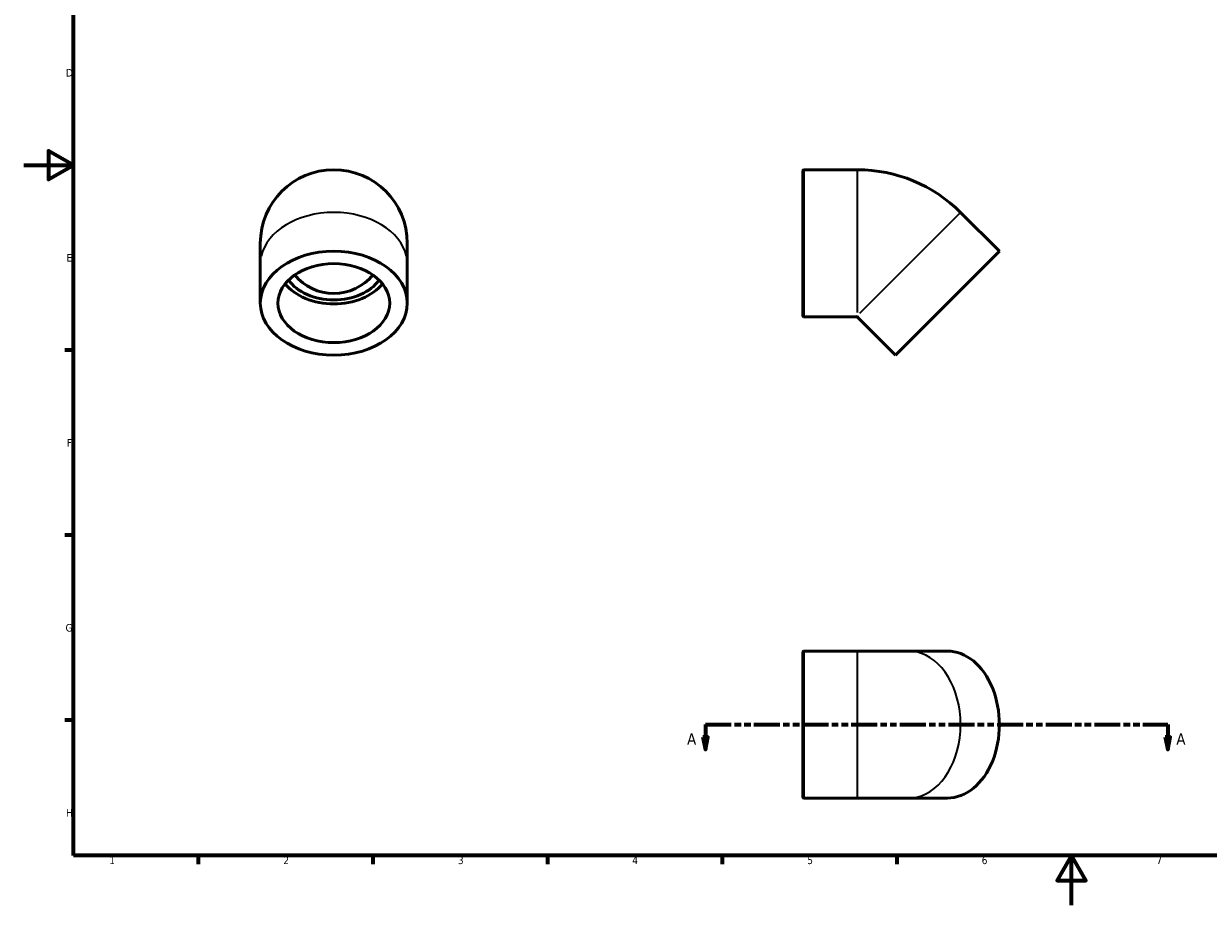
# Model space of a CAD drawing. Header units: millimetres. Extents: x 0 to 906, y 0 to 708.
# Tile 1 of 3: x 0 to 475, y 0 to 354. Entities that reach past the tile are written whole.
import ezdxf

# ---------------------------------------------------------------- set-up
doc = ezdxf.new("R2010")
doc.units = ezdxf.units.MM
doc.linetypes.add('DOUBLE_DASH_CHAIN', pattern=[1.2403, 0.6614, -0.0827, 0.1654, -0.0827, 0.1654, -0.0827])
for name, color, linetype, lineweight in [('Border (ANSI)', 7, 'Continuous', 70), ('Section Line (ANSI)', 7, 'DOUBLE_DASH_CHAIN', 70), ('Visible (ANSI)', 7, 'Continuous', 50), ('Visible Narrow (ANSI)', 7, 'Continuous', 35)]:
    doc.layers.add(name, color=color, linetype=linetype, lineweight=lineweight)
doc.styles.add('Label Text (ANSI)', font='tahoma.ttf')
doc.styles.add('Note Text (ANSI)', font='tahoma.ttf')

# ---------------------------------------------------------------- blocks, each defined once
blk = doc.blocks.new('Borders Default Border')
at = {"layer": 'Border (ANSI)'}
for p, q in [((20, 222.75), (16.55, 222.75)), ((20, 148.5), (16.55, 148.5)), ((20, 74.25), (16.55, 74.25)), ((70.08, 20), (70.08, 16.55)), ((140.17, 20), (140.17, 16.55)), ((210.25, 20), (210.25, 16.55)), ((280.33, 20), (280.33, 16.55)), ((350.42, 20), (350.42, 16.55))]:
    blk.add_line(p, q, dxfattribs=at)
at = {"layer": 'Border (ANSI)', "flags": 128}
for points in [[(20, 20), (20, 574), (821, 574), (821, 20), (20, 20)], [(0, 297), (20, 297), (10, 302.77), (10, 291.23), (20, 297)], [(420.5, 0), (420.5, 20), (414.73, 10), (426.27, 10), (420.5, 20)]]:
    blk.add_lwpolyline(points, dxfattribs=at)
at = {"layer": 'Border (ANSI)', "char_height": 3.05, "attachment_point": 7, "style": 'Note Text (ANSI)'}
for s, insert in [('D', (16.96, 332.6)), ('E', (17.21, 258.35)), ('F', (17.29, 184.1)), ('G', (16.81, 109.79)), ('H', (16.97, 35.6)), ('1', (34.35, 16.55)), ('2', (104.2, 16.55)), ('3', (174.26, 16.49)), ('4', (244.23, 16.55)), ('5', (314.48, 16.49)), ('6', (384.49, 16.49)), ('7', (454.6, 16.55))]:
    blk.add_mtext(s, dxfattribs=dict(at, insert=insert))
blk = doc.blocks.new('2dTransSection0')
at = {"layer": 'Section Line (ANSI)', "linetype": 'DOUBLE_DASH_CHAIN', "ltscale": 15.733796}
blk.add_line((273.58, 72.53), (459.12, 72.53), dxfattribs=at)
at = {"layer": 'Section Line (ANSI)', "linetype": 'Continuous'}
for p, q in [((273.58, 72.53), (283.49, 72.53)), ((273.58, 72.53), (273.58, 67.53)), ((449.21, 72.53), (459.12, 72.53)), ((459.12, 72.53), (459.12, 67.53)), ((272.58, 67.53), (273.58, 62.53)), ((274.58, 67.53), (272.58, 67.53)), ((273.58, 67.53), (273.58, 62.53)), ((273.58, 62.53), (274.58, 67.53)), ((458.12, 67.53), (459.12, 62.53)), ((460.12, 67.53), (458.12, 67.53)), ((459.12, 67.53), (459.12, 62.53)), ((459.12, 62.53), (460.12, 67.53))]:
    blk.add_line(p, q, dxfattribs=at)
at = {"layer": 'Section Line (ANSI)', "linetype": 'Continuous', "flags": 128}
for points in [[(272.58, 67.53), (273.58, 62.53), (274.58, 67.53), (272.58, 67.53)], [(458.12, 67.53), (459.12, 62.53), (460.12, 67.53), (458.12, 67.53)]]:
    blk.add_lwpolyline(points, dxfattribs=at)
at = {"layer": 'Section Line (ANSI)'}
for points in [[(272.58, 67.53), (273.58, 62.53), (274.58, 67.53), (272.58, 67.53)], [(458.12, 67.53), (459.12, 62.53), (460.12, 67.53), (458.12, 67.53)]]:
    blk.add_solid(points, dxfattribs=at)
at = {"layer": 'Section Line (ANSI)', "char_height": 4.57, "attachment_point": 7, "style": 'Label Text (ANSI)'}
for insert in [(266.22, 64.46), (462.59, 64.46)]:
    blk.add_mtext('A', dxfattribs=dict(at, insert=insert))

msp = doc.modelspace()

# ---------------------------------------------------------------- linework, layer by layer
at = {"layer": 'Visible (ANSI)'}
for p, q in [((313.106, 295.205), (334.658, 295.205)), ((312.658, 236.654), (312.658, 294.757)), ((391.559, 262.523), (376.003, 278.08)), ((94.959, 265.705), (94.959, 257.22)), ((153.959, 257.22), (153.959, 265.705)), ((391.559, 262.523), (349.84, 220.804)), ((94.959, 241.664), (94.959, 257.22)), ((153.959, 241.664), (153.959, 257.22)), ((313.106, 236.205), (334.438, 236.205)), ((334.658, 236.735), (334.438, 236.205)), ((349.84, 220.804), (334.438, 236.205)), ((312.658, 43.477), (312.658, 101.58)), ((313.106, 102.029), (334.658, 102.029)), ((355.143, 102.029), (334.658, 102.029)), ((370.699, 102.029), (355.143, 102.029)), ((313.106, 43.029), (334.658, 43.029)), ((334.658, 43.029), (355.143, 43.029)), ((370.699, 43.029), (355.143, 43.029))]:
    msp.add_line(p, q, dxfattribs=at)
for centre, radius, start, end in [((124.459, 265.705), 29.5, 0, 180), ((313.106, 294.757), 0.448, 90, 180), ((334.658, 236.735), 58.471, 45, 90), ((124.459, 265.705), 20.18, 219.02377, 320.97623), ((313.106, 236.654), 0.448, 180, 270), ((313.106, 101.58), 0.448, 90, 180), ((313.106, 43.477), 0.448, 180, 270)]:
    msp.add_arc(centre, radius, start, end, dxfattribs=at)
for major_axis in [(-29.5, 0), (-22.422, 0)]:
    msp.add_ellipse((124.459, 241.664), major_axis=major_axis, ratio=0.7071068, dxfattribs=at)
for centre, major_axis, start_param, end_param in [((124.459, 257.22), (-22.423, 0), 0.5127537, 2.628839), ((124.459, 257.22), (-20.18, 0), 0.4528218, 2.6887708), ((370.699, 72.529), (0, -29.5), 0, 3.1415927)]:
    msp.add_ellipse(centre, major_axis=major_axis, ratio=0.7071068, start_param=start_param, end_param=end_param, dxfattribs=at)
at = {"layer": 'Visible Narrow (ANSI)'}
for p, q in [((313.106, 294.842), (313.106, 236.568)), ((334.658, 237.868), (334.658, 294.884)), ((375.776, 277.853), (335.459, 237.536)), ((313.106, 101.666), (313.106, 43.392)), ((334.658, 43.392), (334.658, 101.666))]:
    msp.add_line(p, q, dxfattribs=at)
for centre, major_axis, start_param, end_param in [((124.459, 257.22), (-29.5, 0), 3.2986723, 6.1261057), ((355.143, 72.529), (0, -29.5), 0.1570796, 2.984513)]:
    msp.add_ellipse(centre, major_axis=major_axis, ratio=0.7071068, start_param=start_param, end_param=end_param, dxfattribs=at)

# ---------------------------------------------------------------- block references
msp.add_blockref('Borders Default Border', (0, 0))
at = {"layer": 'Section Line (ANSI)'}
msp.add_blockref('2dTransSection0', (0, 0), dxfattribs=at)

doc.saveas('drawing.dxf')
